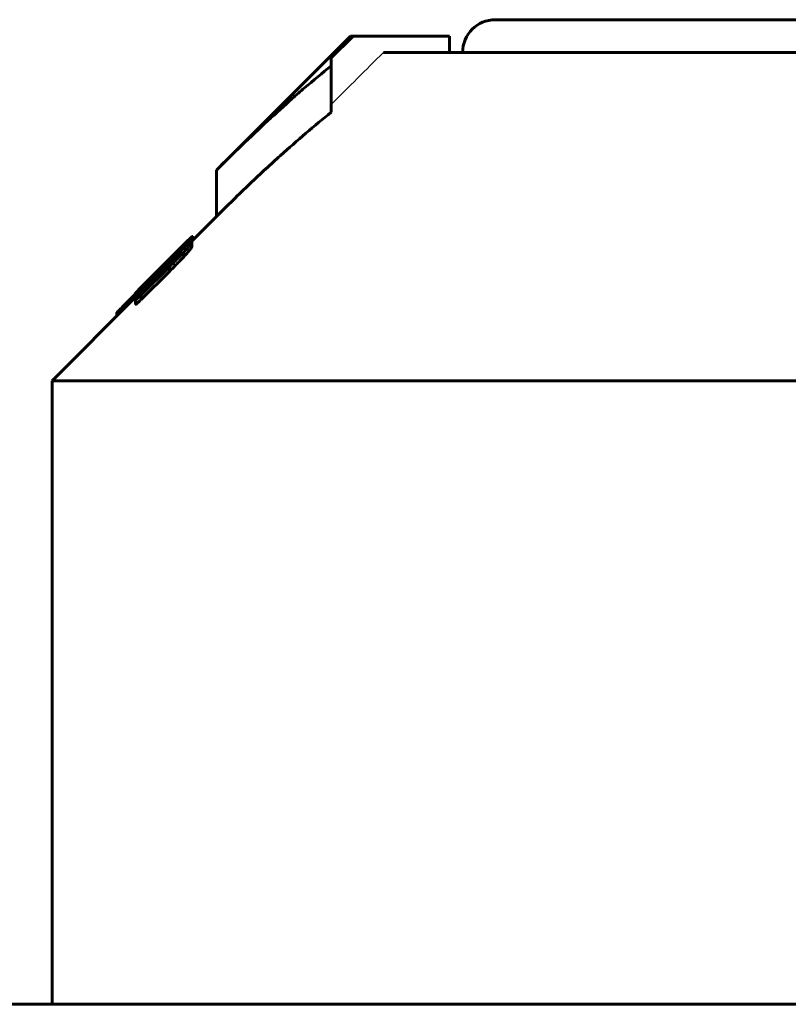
# Model space of a CAD drawing. Header units: millimetres. Extents: x -231 to 461, y -114 to 116.
# Tile 4 of 16: x -28 to -5, y 84 to 114. Entities that reach past the tile are written whole.
import ezdxf

# ---------------------------------------------------------------- set-up
doc = ezdxf.new("R2010")
doc.units = ezdxf.units.MM
doc.linetypes.add('K5LT-1', pattern=[0])
doc.linetypes.add('K5LT_BASIC', pattern=[0])
doc.layers.add('Системный слой (1)', color=7, linetype='Continuous', true_color=0x6c6c6c)

# ---------------------------------------------------------------- blocks, each defined once
blk = doc.blocks.new('U0')
at = {"layer": 'Системный слой (1)', "color": 150, "linetype": 'K5LT_BASIC', "lineweight": 60, "true_color": 0x0080ff}
for p, q in [((-23.251, 106.633), (-23.246, 106.639)), ((-23.246, 106.639), (-23.244, 106.643)), ((-23.244, 106.643), (-23.243, 106.645))]:
    blk.add_line(p, q, dxfattribs=at)
blk = doc.blocks.new('U2')
at = {"layer": 'Системный слой (1)', "color": 150, "linetype": 'K5LT_BASIC', "lineweight": 60, "true_color": 0x0080ff}
for p, q in [((-24.969, 105.014), (-24.969, 105.013)), ((-24.969, 105.013), (-24.968, 105.013)), ((-24.968, 105.013), (-24.967, 105.013))]:
    blk.add_line(p, q, dxfattribs=at)
blk = doc.blocks.new('U5')
at = {"layer": 'Системный слой (1)', "color": 150, "linetype": 'K5LT_BASIC', "lineweight": 60, "true_color": 0x0080ff}
for p, q in [((-23.243, 106.732), (-23.238, 106.737)), ((-23.238, 106.737), (-23.235, 106.741)), ((-23.235, 106.741), (-23.234, 106.743))]:
    blk.add_line(p, q, dxfattribs=at)
blk = doc.blocks.new('U9')
at = {"layer": 'Системный слой (1)', "color": 150, "linetype": 'K5LT_BASIC', "lineweight": 60, "true_color": 0x0080ff}
for p, q in [((-23.234, 106.766), (-22.5, 107.5)), ((-27.5, 102.5), (-24.969, 105.031))]:
    blk.add_line(p, q, dxfattribs=at)
blk = doc.blocks.new('U13')
at = {"layer": 'Системный слой (1)', "color": 150, "linetype": 'K5LT_BASIC', "lineweight": 60, "true_color": 0x0080ff}
for p, q in [((-14, 113.5), (0, 113.5)), ((0, 113.5), (14, 113.5))]:
    blk.add_line(p, q, dxfattribs=at)

msp = doc.modelspace()

# ---------------------------------------------------------------- linework, layer by layer
at = {"layer": 'Системный слой (1)', "color": 150, "linetype": 'K5LT_BASIC', "lineweight": 60, "true_color": 0x0080ff}
for p, q in [((-22.5, 108.914), (-18.414, 113)), ((-18.331, 113), (-19, 112.334)), ((-18.414, 113), (-18.331, 113)), ((-15.401, 113), (-18.331, 113)), ((-15.401, 112.5), (-15.401, 113)), ((-17.412, 112.5), (-1.75, 112.5)), ((-19, 112.334), (-19, 112.095)), ((-19, 110.68), (-19, 112.095)), ((-22.5, 107.5), (-22.5, 108.914)), ((-23.234, 106.887), (-23.234, 106.884)), ((-23.234, 106.743), (-23.234, 106.884)), ((-23.223, 106.777), (-23.223, 106.902)), ((-24.82, 105.233), (-23.398, 106.65)), ((-23.557, 106.567), (-23.557, 106.564)), ((-23.486, 106.652), (-23.486, 106.653)), ((-23.408, 106.64), (-23.408, 106.692)), ((-23.363, 106.653), (-23.373, 106.643)), ((-23.373, 106.643), (-23.373, 106.641)), ((-23.363, 106.649), (-23.363, 106.653)), ((-23.251, 106.727), (-23.251, 106.715)), ((-23.251, 106.574), (-23.251, 106.715)), ((-23.243, 106.793), (-23.243, 106.787)), ((-23.243, 106.645), (-23.243, 106.787)), ((-23.861, 106.224), (-24.071, 106.012)), ((-23.921, 106.22), (-24.061, 106.08)), ((-23.914, 106.22), (-23.922, 106.211)), ((-23.921, 106.22), (-23.921, 106.22)), ((-23.914, 106.22), (-23.871, 106.263)), ((-23.914, 106.191), (-23.914, 106.22)), ((-23.897, 106.207), (-23.914, 106.191)), ((-23.871, 106.234), (-23.871, 106.263)), ((-23.861, 106.189), (-23.861, 106.224)), ((-23.73, 106.217), (-23.73, 106.282)), ((-23.494, 106.275), (-23.494, 106.416)), ((-23.931, 105.969), (-24.794, 105.113)), ((-23.869, 106.149), (-24.785, 105.237)), ((-24.098, 106.043), (-24.498, 105.642)), ((-24.061, 106.08), (-24.192, 105.949)), ((-24.071, 105.98), (-24.071, 106.012)), ((-24.061, 106.079), (-24.061, 106.08)), ((-23.931, 105.828), (-23.931, 105.969)), ((-23.869, 106.077), (-23.869, 106.149)), ((-23.931, 105.828), (-24.794, 104.972)), ((-24.412, 105.689), (-24.412, 105.686)), ((-24.412, 105.64), (-24.412, 105.686)), ((-24.255, 105.88), (-24.263, 105.872)), ((-24.263, 105.788), (-24.263, 105.872)), ((-24.255, 105.797), (-24.255, 105.88)), ((-24.245, 105.807), (-24.245, 105.856)), ((-24.794, 105.159), (-24.602, 105.349)), ((-24.776, 105.361), (-24.776, 105.363)), ((-24.542, 105.548), (-24.559, 105.531)), ((-24.542, 105.51), (-24.542, 105.548)), ((-24.969, 105.14), (-25.282, 104.828)), ((-24.969, 105.014), (-24.969, 105.155)), ((-24.967, 105.159), (-24.967, 105.16)), ((-24.967, 105.071), (-24.967, 105.072)), ((-24.967, 104.966), (-24.967, 105.071)), ((-24.83, 105.223), (-24.83, 105.272)), ((-24.794, 104.972), (-24.794, 105.113)), ((-24.785, 105.167), (-24.785, 105.237)), ((-24.967, 104.824), (-24.967, 104.966)), ((-25.535, 104.465), (-25.535, 104.567)), ((-25.508, 104.492), (-25.508, 104.597)), ((-27.5, 102.5), (27.5, 102.5)), ((-27.5, 83.5), (-27.5, 102.5)), ((193.9, 83.5), (-193.9, 83.5))]:
    msp.add_line(p, q, dxfattribs=at)
msp.add_arc((-14, 112.5), 1, 90, 180, dxfattribs=at)
at = {"layer": 'Системный слой (1)', "color": 7, "linetype": 'K5LT-1'}
msp.add_open_spline([(-17.412, 112.5), (-17.677, 112.237), (-18.206, 111.71), (-18.735, 111.183), (-19, 110.92)], degree=3, dxfattribs=at)
at = {"layer": 'Системный слой (1)', "color": 150, "linetype": 'K5LT_BASIC', "lineweight": 60, "true_color": 0x0080ff}
for points, knots in [([(-19, 112.095), (-19.274, 111.875), (-19.671, 111.545), (-20.313, 110.987), (-20.954, 110.408), (-21.725, 109.68), (-22.245, 109.169), (-22.5, 108.914)], [0, 0, 0, 0, 1.81508, 2.656358, 4.345326, 6.201339, 8, 8, 8, 8]), ([(-19, 110.68), (-19.259, 110.472), (-19.78, 110.04), (-20.44, 109.46), (-21.007, 108.942), (-21.659, 108.329), (-22.161, 107.839), (-22.5, 107.5)], [0, 0, 0, 0, 1.718624, 3.482601, 4.481364, 5.607526, 8, 8, 8, 8]), ([(-23.486, 106.653), (-23.437, 106.701), (-23.375, 106.762), (-23.292, 106.842), (-23.25, 106.882), (-23.227, 106.901), (-23.223, 106.903), (-23.223, 106.902)], [0, 0, 0, 0, 2.949434, 3.837152, 6.180712, 6.877607, 8, 8, 8, 8]), ([(-23.408, 106.692), (-23.386, 106.716), (-23.347, 106.758), (-23.303, 106.806), (-23.277, 106.834), (-23.262, 106.851), (-23.249, 106.866), (-23.238, 106.879), (-23.234, 106.884), (-23.234, 106.884)], [0, 0, 0, 0, 2.957091, 5.189466, 6.349924, 7.159115, 7.871187, 9.03523, 10, 10, 10, 10]), ([(-23.234, 106.887), (-23.234, 106.888), (-23.237, 106.887), (-23.249, 106.878), (-23.28, 106.851), (-23.32, 106.813), (-23.357, 106.778)], [0, 0, 0, 0, 1.29032, 2.529615, 3.454015, 7, 7, 7, 7]), ([(-23.357, 106.778), (-23.407, 106.729), (-23.516, 106.622), (-23.709, 106.431), (-23.905, 106.235), (-24.039, 106.101), (-24.098, 106.043)], [0, 0, 0, 0, 1.714319, 3.453285, 5.436312, 7, 7, 7, 7]), ([(-23.921, 106.22), (-23.873, 106.268), (-23.803, 106.337), (-23.711, 106.429), (-23.613, 106.527), (-23.537, 106.602), (-23.486, 106.653)], [0, 0, 0, 0, 2.25945, 3.280631, 4.391725, 7, 7, 7, 7]), ([(-23.897, 106.207), (-23.867, 106.238), (-23.814, 106.292), (-23.754, 106.354), (-23.703, 106.406), (-23.662, 106.448), (-23.623, 106.49), (-23.597, 106.517), (-23.579, 106.537), (-23.568, 106.55), (-23.559, 106.56), (-23.557, 106.564), (-23.557, 106.564)], [0, 0, 0, 0, 2.670106, 4.654267, 5.497198, 7.427056, 8.610989, 9.741733, 10.503572, 11.317591, 11.88855, 13, 13, 13, 13]), ([(-23.557, 106.567), (-23.557, 106.568), (-23.558, 106.567), (-23.563, 106.563), (-23.569, 106.558), (-23.581, 106.547), (-23.599, 106.53), (-23.621, 106.509), (-23.647, 106.483), (-23.697, 106.434), (-23.773, 106.36), (-23.84, 106.294), (-23.871, 106.263)], [0, 0, 0, 0, 0.768219, 1.168998, 1.700468, 2.399577, 3.295775, 4.327403, 5.224202, 6.364405, 9.848374, 13, 13, 13, 13]), ([(-23.861, 106.224), (-23.808, 106.277), (-23.726, 106.361), (-23.618, 106.473), (-23.517, 106.577), (-23.449, 106.649), (-23.408, 106.692)], [0, 0, 0, 0, 2.276395, 3.610217, 4.888004, 7, 7, 7, 7]), ([(-23.494, 106.416), (-23.446, 106.469), (-23.39, 106.532), (-23.331, 106.603), (-23.302, 106.638), (-23.273, 106.675), (-23.255, 106.702), (-23.251, 106.713), (-23.251, 106.715)], [0, 0, 0, 0, 3.672381, 4.408722, 5.558654, 6.621489, 8.031997, 9, 9, 9, 9]), ([(-23.494, 106.275), (-23.446, 106.328), (-23.39, 106.391), (-23.331, 106.461), (-23.302, 106.496), (-23.273, 106.534), (-23.255, 106.561), (-23.251, 106.571), (-23.251, 106.574)], [0, 0, 0, 0, 3.672381, 4.408722, 5.558654, 6.621489, 8.031997, 9, 9, 9, 9]), ([(-23.243, 106.793), (-23.252, 106.785), (-23.268, 106.772), (-23.295, 106.749), (-23.318, 106.728), (-23.353, 106.695), (-23.381, 106.668), (-23.398, 106.65)], [0, 0, 0, 0, 2.307028, 3.276452, 4.427511, 5.72871, 8, 8, 8, 8]), ([(-23.251, 106.727), (-23.251, 106.729), (-23.252, 106.73), (-23.259, 106.728), (-23.27, 106.722), (-23.289, 106.709), (-23.321, 106.684), (-23.351, 106.66), (-23.373, 106.641)], [0, 0, 0, 0, 1.049406, 1.738489, 3.103142, 4.498633, 5.782473, 9, 9, 9, 9]), ([(-23.363, 106.653), (-23.349, 106.667), (-23.328, 106.69), (-23.3, 106.719), (-23.283, 106.738), (-23.27, 106.753), (-23.26, 106.763), (-23.251, 106.775), (-23.244, 106.783), (-23.243, 106.786), (-23.243, 106.787)], [0, 0, 0, 0, 2.950288, 4.604943, 6.064815, 7.043966, 7.923904, 8.734999, 10.165234, 11, 11, 11, 11]), ([(-23.696, 106.253), (-23.696, 106.253), (-23.696, 106.253), (-23.697, 106.251), (-23.699, 106.249), (-23.703, 106.246), (-23.708, 106.24), (-23.717, 106.231), (-23.733, 106.214), (-23.758, 106.189), (-23.793, 106.154), (-23.843, 106.104), (-23.914, 106.033), (-24.084, 105.864), (-24.316, 105.633), (-24.516, 105.434), (-24.602, 105.349)], [0, 0, 0, 0, 0.034273, 0.049888, 0.106137, 0.161253, 0.253624, 0.416746, 0.714332, 1.179356, 1.802191, 2.693705, 3.983562, 5.824232, 12.195166, 17, 17, 17, 17]), ([(-23.931, 105.969), (-23.854, 106.045), (-23.747, 106.152), (-23.602, 106.302), (-23.533, 106.375), (-23.494, 106.416)], [0, 0, 0, 0, 3.033381, 4.286932, 6, 6, 6, 6]), ([(-23.931, 105.828), (-23.854, 105.903), (-23.747, 106.011), (-23.602, 106.16), (-23.533, 106.233), (-23.494, 106.275)], [0, 0, 0, 0, 3.033381, 4.286932, 6, 6, 6, 6]), ([(-23.922, 106.211), (-23.922, 106.21), (-23.922, 106.208), (-23.92, 106.205), (-23.918, 106.2), (-23.916, 106.195), (-23.914, 106.191)], [0, 0, 0, 0, 1.477293, 2.711176, 4.134968, 7, 7, 7, 7]), ([(-23.869, 106.149), (-23.857, 106.162), (-23.839, 106.18), (-23.814, 106.204), (-23.795, 106.223), (-23.776, 106.241), (-23.754, 106.261), (-23.739, 106.275), (-23.73, 106.282)], [0, 0, 0, 0, 2.285424, 3.375217, 4.683172, 5.882991, 6.97419, 9, 9, 9, 9]), ([(-23.73, 106.282), (-23.702, 106.307), (-23.664, 106.339), (-23.623, 106.373), (-23.594, 106.395), (-23.576, 106.405), (-23.573, 106.403), (-23.573, 106.402)], [0, 0, 0, 0, 3.054164, 4.120416, 5.338974, 7.307691, 8, 8, 8, 8]), ([(-23.573, 106.402), (-23.573, 106.4), (-23.575, 106.395), (-23.582, 106.384), (-23.589, 106.374), (-23.601, 106.359), (-23.618, 106.338), (-23.649, 106.303), (-23.677, 106.274), (-23.696, 106.253)], [0, 0, 0, 0, 1.689548, 2.448138, 3.313648, 4.340396, 5.66233, 7.097526, 10, 10, 10, 10]), ([(-24.776, 105.363), (-24.729, 105.409), (-24.658, 105.481), (-24.554, 105.587), (-24.462, 105.678), (-24.34, 105.801), (-24.248, 105.893), (-24.192, 105.949)], [0, 0, 0, 0, 2.055422, 3.084386, 4.413147, 5.813148, 8, 8, 8, 8]), ([(-24.245, 105.856), (-24.245, 105.854), (-24.242, 105.854), (-24.228, 105.864), (-24.218, 105.872), (-24.208, 105.881), (-24.195, 105.893), (-24.173, 105.913), (-24.132, 105.952), (-24.095, 105.989), (-24.071, 106.012)], [0, 0, 0, 0, 2.835069, 4.087713, 4.608346, 5.305343, 6.070415, 6.852645, 8.318955, 11, 11, 11, 11]), ([(-24.498, 105.642), (-24.545, 105.594), (-24.636, 105.503), (-24.737, 105.4), (-24.817, 105.318), (-24.89, 105.244), (-24.947, 105.184), (-24.967, 105.16), (-24.969, 105.156), (-24.969, 105.155)], [0, 0, 0, 0, 2.2276, 4.270443, 5.016648, 6.514479, 8.47771, 9.42563, 10, 10, 10, 10]), ([(-24.263, 105.872), (-24.307, 105.827), (-24.386, 105.747), (-24.472, 105.66), (-24.531, 105.6), (-24.576, 105.554), (-24.613, 105.515), (-24.635, 105.492), (-24.646, 105.48), (-24.653, 105.471), (-24.655, 105.468), (-24.655, 105.468)], [0, 0, 0, 0, 3.172132, 5.530213, 6.301147, 7.744703, 9.222744, 9.937965, 10.600388, 11.164279, 12, 12, 12, 12]), ([(-24.489, 105.618), (-24.508, 105.6), (-24.538, 105.572), (-24.576, 105.536), (-24.604, 105.509), (-24.627, 105.489), (-24.642, 105.475), (-24.653, 105.468), (-24.655, 105.467), (-24.655, 105.468)], [0, 0, 0, 0, 2.067874, 3.370885, 4.746149, 6.05345, 7.330327, 8.420561, 10, 10, 10, 10]), ([(-24.542, 105.548), (-24.531, 105.56), (-24.511, 105.58), (-24.483, 105.608), (-24.46, 105.633), (-24.44, 105.654), (-24.426, 105.67), (-24.417, 105.68), (-24.413, 105.685), (-24.412, 105.686)], [0, 0, 0, 0, 2.05582, 3.482332, 5.12805, 6.668529, 7.997749, 9.09005, 10, 10, 10, 10]), ([(-24.412, 105.689), (-24.412, 105.689), (-24.413, 105.688), (-24.418, 105.685), (-24.423, 105.68), (-24.433, 105.671), (-24.454, 105.652), (-24.474, 105.633), (-24.489, 105.618)], [0, 0, 0, 0, 0.858286, 1.483936, 2.326556, 3.278915, 4.689302, 9, 9, 9, 9]), ([(-24.967, 105.16), (-24.967, 105.161), (-24.961, 105.17), (-24.937, 105.195), (-24.905, 105.23), (-24.852, 105.284), (-24.806, 105.332), (-24.776, 105.363)], [0, 0, 0, 0, 1.508274, 2.72384, 3.972171, 5.507485, 8, 8, 8, 8]), ([(-24.83, 105.272), (-24.807, 105.294), (-24.768, 105.33), (-24.721, 105.375), (-24.668, 105.424), (-24.617, 105.474), (-24.571, 105.519), (-24.559, 105.531)], [0, 0, 0, 0, 2.41331, 3.82012, 4.392533, 7.026103, 8, 8, 8, 8]), ([(-24.969, 105.155), (-24.969, 105.153), (-24.962, 105.156), (-24.932, 105.18), (-24.909, 105.2), (-24.877, 105.229), (-24.849, 105.255), (-24.83, 105.272)], [0, 0, 0, 0, 3.223676, 4.38707, 5.513132, 6.407033, 8, 8, 8, 8]), ([(-24.967, 105.071), (-24.967, 105.071), (-24.966, 105.07), (-24.961, 105.073), (-24.955, 105.078), (-24.945, 105.085), (-24.933, 105.096), (-24.918, 105.109), (-24.9, 105.126), (-24.875, 105.15), (-24.837, 105.186), (-24.805, 105.217), (-24.785, 105.237)], [0, 0, 0, 0, 1.245377, 2.031003, 2.859436, 3.687085, 4.537788, 5.51119, 6.638432, 7.854731, 9.688299, 13, 13, 13, 13]), ([(-24.794, 105.159), (-24.814, 105.137), (-24.844, 105.107), (-24.881, 105.068), (-24.904, 105.044), (-24.922, 105.024), (-24.937, 105.007), (-24.949, 104.994), (-24.957, 104.983), (-24.963, 104.975), (-24.966, 104.969), (-24.967, 104.967), (-24.967, 104.966)], [0, 0, 0, 0, 3.586294, 5.144897, 6.67202, 7.792945, 8.842935, 9.816646, 10.678119, 11.426191, 12.035079, 13, 13, 13, 13]), ([(-24.967, 104.966), (-24.964, 104.966), (-24.958, 104.968), (-24.943, 104.978), (-24.932, 104.986), (-24.917, 104.998), (-24.9, 105.013), (-24.881, 105.03), (-24.86, 105.049), (-24.831, 105.076), (-24.809, 105.098), (-24.794, 105.113)], [0, 0, 0, 0, 2.637822, 3.510993, 4.44259, 5.442402, 6.399083, 7.531316, 8.619049, 9.632217, 12, 12, 12, 12]), ([(-24.959, 105.086), (-24.96, 105.084), (-24.962, 105.082), (-24.965, 105.079), (-24.966, 105.076), (-24.967, 105.074), (-24.967, 105.073), (-24.967, 105.072)], [0, 0, 0, 0, 1.362662, 2.449385, 3.982849, 5.47909, 8, 8, 8, 8]), ([(-24.82, 105.233), (-24.828, 105.225), (-24.841, 105.212), (-24.86, 105.193), (-24.877, 105.175), (-24.902, 105.149), (-24.931, 105.118), (-24.95, 105.096), (-24.959, 105.086)], [0, 0, 0, 0, 1.332741, 2.050117, 3.168975, 4.375208, 6.730374, 9, 9, 9, 9]), ([(-25.508, 104.597), (-25.498, 104.608), (-25.481, 104.626), (-25.449, 104.659), (-25.401, 104.708), (-25.342, 104.767), (-25.297, 104.812), (-25.282, 104.828)], [0, 0, 0, 0, 1.437307, 2.175966, 3.494457, 6.437549, 8, 8, 8, 8]), ([(-24.967, 104.824), (-24.964, 104.824), (-24.958, 104.826), (-24.943, 104.836), (-24.932, 104.845), (-24.917, 104.856), (-24.9, 104.871), (-24.881, 104.888), (-24.86, 104.908), (-24.831, 104.935), (-24.809, 104.957), (-24.794, 104.972)], [0, 0, 0, 0, 2.637822, 3.510993, 4.44259, 5.442402, 6.399083, 7.531316, 8.619049, 9.632217, 12, 12, 12, 12]), ([(-25.535, 104.567), (-25.535, 104.567), (-25.534, 104.567), (-25.533, 104.568), (-25.532, 104.57), (-25.53, 104.573), (-25.525, 104.579), (-25.517, 104.587), (-25.511, 104.594), (-25.508, 104.597)], [0, 0, 0, 0, 0.687896, 1.202074, 1.930121, 2.855933, 4.15399, 7.761953, 10, 10, 10, 10])]:
    msp.add_open_spline(points, degree=3, knots=knots, dxfattribs=at)
msp.add_open_spline([(-24.245, 105.856), (-24.248, 105.869), (-24.251, 105.877), (-24.255, 105.88)], degree=3, dxfattribs=at)

# ---------------------------------------------------------------- block references
at = {"layer": 'Системный слой (1)'}
for name in ['U13', 'U9', 'U0', 'U5', 'U2']:
    msp.add_blockref(name, (0, 0), dxfattribs=at)

doc.saveas('drawing.dxf')
